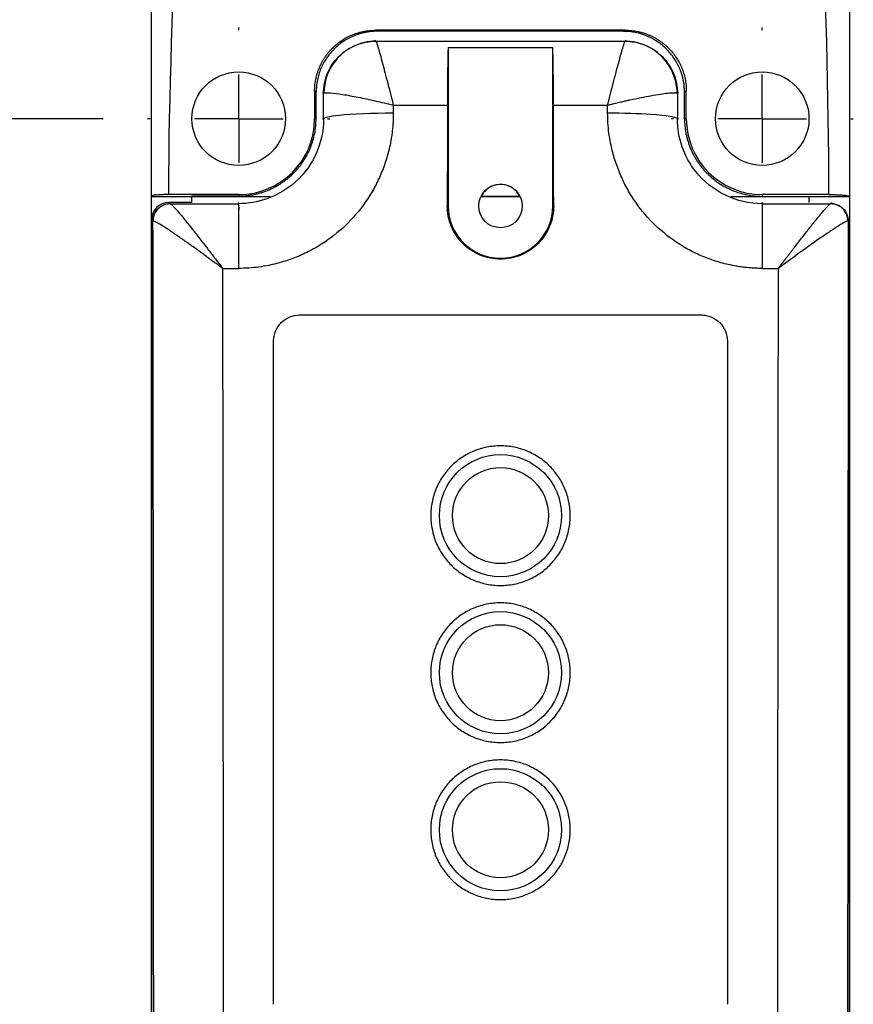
# Model space of a CAD drawing. Header units: millimetres. Extents: x 13 to 546, y 13 to 419.
# Tile 5 of 12: x 150 to 198, y 227 to 283. Entities that reach past the tile are written whole.
import ezdxf

# ---------------------------------------------------------------- set-up
doc = ezdxf.new("R2010")
doc.units = ezdxf.units.MM
doc.header["$LTSCALE"] = 2
doc.linetypes.add('CENTERX2', pattern=[20.32, 12.7, -2.54, 2.54, -2.54])
doc.layers.add('CENTER', color=40, linetype='CENTERX2')
doc.layers.add('DIMENSIONS', color=140, linetype='Continuous', lineweight=25)
doc.styles.add('SLDTEXTSTYLE0', font='TXT', dxfattribs={"width": 0.7})
doc.dimstyles.new('SLDDIMSTYLE0', dxfattribs={"dimtxt": 4.316016, "dimasz": 6.604, "dimexe": 0, "dimexo": 0.0625, "dimgap": 1.079004, "dimtad": 0, "dimtih": 1, "dimtoh": 1, "dimrnd": 1e-09, "dimzin": 12, "dimdsep": 46, "dimtxsty": 'SLDTEXTSTYLE0', "dimsah": 1, "dimcen": 0.09, "dimadec": 0, "dimazin": 3, "dimtfac": 1, "dimtmove": 0, "dimatfit": 0, "dimfxl": 0, "dimfrac": 2, "dimtolj": 1, "dimtzin": 12, "dimarcsym": 0})
doc.dimstyles.new('SLDDIMSTYLE2', dxfattribs={"dimtxt": 4.316016, "dimasz": 6.604, "dimexe": 0, "dimexo": 0.0625, "dimgap": 1.079004, "dimtad": 0, "dimtih": 1, "dimtoh": 1, "dimrnd": 1e-09, "dimzin": 12, "dimdsep": 46, "dimtxsty": 'SLDTEXTSTYLE0', "dimsah": 1, "dimcen": 0.09, "dimadec": 0, "dimazin": 3, "dimtfac": 1, "dimtofl": 0, "dimtmove": 0, "dimatfit": 3, "dimfxl": 0, "dimfrac": 2, "dimtolj": 1, "dimtzin": 12, "dimarcsym": 0})
doc.dimstyles.new('SLDDIMSTYLE3', dxfattribs={"dimtxt": 4.316016, "dimasz": 6.604, "dimexe": 0, "dimexo": 0.0625, "dimgap": 1.079004, "dimtad": 0, "dimtih": 1, "dimtoh": 1, "dimrnd": 1e-09, "dimzin": 4, "dimdsep": 46, "dimtxsty": 'SLDTEXTSTYLE0', "dimsah": 1, "dimcen": 0.09, "dimadec": 0, "dimazin": 1, "dimtfac": 1, "dimtofl": 0, "dimtmove": 0, "dimatfit": 3, "dimfxl": 0, "dimfrac": 2, "dimtolj": 1, "dimtzin": 12, "dimarcsym": 0})

# ---------------------------------------------------------------- blocks, each defined once
blk = doc.blocks.new('_D_2')
at = {"layer": 'DIMENSIONS'}
for p, q in [((174.98, 326.588), (104.056, 326.588)), ((110.406, 326.588), (110.406, 242.356)), ((103.993, 234.53), (102.544, 234.53)), ((102.544, 234.53), (102.544, 227.671)), ((116.819, 234.53), (118.268, 234.53)), ((118.268, 234.53), (118.268, 227.671)), ((102.544, 227.671), (103.993, 227.671)), ((118.268, 227.671), (116.819, 227.671)), ((110.406, 129.009), (110.406, 226.704)), ((156.96, 129.009), (104.056, 129.009))]:
    blk.add_line(p, q, dxfattribs=at)
for points in [[(110.406, 326.588), (109.39, 319.984), (111.422, 319.984)], [(110.406, 129.009), (111.422, 135.613), (109.39, 135.613)]]:
    blk.add_solid(points, dxfattribs=at)
at = {"layer": 'DIMENSIONS', "char_height": 4.2333, "attachment_point": 1, "style": 'SLDTEXTSTYLE0'}
for s, insert in [('197.6', (102.198, 240.953)), ('7.78', (103.993, 233.128))]:
    blk.add_mtext(s, dxfattribs=dict(at, insert=insert))
blk = doc.blocks.new('_D_3')
at = {"layer": 'DIMENSIONS'}
for p, q in [((135.45, 308.009), (135.45, 320.709)), ((156.986, 308.009), (129.1, 308.009)), ((129.037, 293.001), (127.588, 293.001)), ((127.588, 293.001), (127.588, 286.142)), ((141.862, 293.001), (143.312, 293.001)), ((143.312, 293.001), (143.312, 286.142)), ((127.588, 286.142), (129.037, 286.142)), ((143.312, 286.142), (141.862, 286.142)), ((154.761, 277.509), (129.1, 277.509)), ((135.45, 277.509), (135.45, 264.809))]:
    blk.add_line(p, q, dxfattribs=at)
for points in [[(135.45, 308.009), (136.466, 314.613), (134.434, 314.613)], [(135.45, 277.509), (134.434, 270.905), (136.466, 270.905)]]:
    blk.add_solid(points, dxfattribs=at)
at = {"layer": 'DIMENSIONS', "char_height": 4.2333, "attachment_point": 1, "style": 'SLDTEXTSTYLE0'}
for s, insert in [('30.5', (129.037, 299.425)), ('1.20', (129.037, 291.599))]:
    blk.add_mtext(s, dxfattribs=dict(at, insert=insert))
blk = doc.blocks.new('_D_4')
at = {"layer": 'DIMENSIONS'}
for p, q in [((154.761, 277.509), (129.1, 277.509)), ((135.45, 277.509), (135.45, 216.116)), ((129.037, 208.29), (127.588, 208.29)), ((127.588, 208.29), (127.588, 201.43)), ((141.862, 208.29), (143.312, 208.29)), ((143.312, 208.29), (143.312, 201.43)), ((127.588, 201.43), (129.037, 201.43)), ((143.312, 201.43), (141.862, 201.43)), ((135.45, 133.509), (135.45, 200.464)), ((154.76, 133.509), (129.1, 133.509))]:
    blk.add_line(p, q, dxfattribs=at)
for points in [[(135.45, 277.509), (134.434, 270.905), (136.466, 270.905)], [(135.45, 133.509), (136.466, 140.113), (134.434, 140.113)]]:
    blk.add_solid(points, dxfattribs=at)
at = {"layer": 'DIMENSIONS', "char_height": 4.2333, "attachment_point": 1, "style": 'SLDTEXTSTYLE0'}
for s, insert in [('144.0', (127.242, 214.713)), ('5.67', (129.037, 206.887))]:
    blk.add_mtext(s, dxfattribs=dict(at, insert=insert))
blk = doc.blocks.new('SW_CENTERMARKSYMBOL_0')
at = {"layer": 'CENTER', "color": 0}
for p, q in [((0, 5.08), (0, 5.22)), ((0, 0), (0, 2.54)), ((-5.08, 0), (-5.22, 0)), ((0, 0), (-2.54, 0)), ((0, 0), (0, -2.54)), ((0, 0), (2.54, 0)), ((5.08, 0), (5.22, 0)), ((0, -5.08), (0, -5.22))]:
    blk.add_line(p, q, dxfattribs=at)
blk = doc.blocks.new('SW_CENTERMARKSYMBOL_1')
at = {"layer": 'CENTER', "color": 0}
for p, q in [((0, 5.08), (0, 5.22)), ((0, 0), (0, 2.54)), ((-5.08, 0), (-5.22, 0)), ((0, 0), (-2.54, 0)), ((0, 0), (0, -2.54)), ((0, 0), (2.54, 0)), ((5.08, 0), (5.22, 0)), ((0, -5.08), (0, -5.22))]:
    blk.add_line(p, q, dxfattribs=at)

msp = doc.modelspace()

# ---------------------------------------------------------------- linework, layer by layer
for p, q in [((184.673, 282.577), (170.367, 282.577)), ((170.367, 282.577), (170.465, 282.518)), ((184.564, 282.512), (170.465, 282.518)), ((184.673, 282.577), (184.564, 282.512)), ((170.377, 281.951), (170.323, 282.005)), ((170.382, 281.95), (184.658, 281.95)), ((174.52, 281.582), (174.52, 272.509)), ((174.52, 281.582), (180.52, 281.582)), ((180.52, 272.509), (180.52, 281.582)), ((184.663, 281.951), (184.719, 282.008)), ((166.87, 279.088), (166.87, 277.509)), ((166.958, 279.036), (166.87, 279.088)), ((167.325, 279.004), (167.378, 278.952)), ((167.38, 277.509), (167.378, 278.952)), ((187.662, 278.952), (187.66, 277.509)), ((187.662, 278.952), (187.718, 279.007)), ((188.17, 279.088), (188.066, 279.026)), ((188.17, 277.509), (188.17, 279.088)), ((171.379, 278.284), (174.48, 278.284)), ((180.56, 278.284), (183.661, 278.284)), ((166.956, 277.509), (166.87, 277.509)), ((167.326, 277.509), (167.38, 277.509)), ((187.66, 277.509), (187.718, 277.509)), ((188.17, 277.509), (188.068, 277.509)), ((162.52, 273.159), (158.517, 273.159)), ((162.52, 273.08), (162.52, 273.159)), ((176.528, 273.233), (176.416, 273.053)), ((196.321, 273.159), (192.52, 273.159)), ((192.52, 273.159), (192.52, 273.057)), ((157.517, 273.071), (157.52, 273.045)), ((157.52, 273.045), (159.832, 273.045)), ((157.52, 137.973), (157.52, 273.045)), ((159.832, 272.709), (158.52, 272.709)), ((158.52, 272.709), (158.588, 272.641)), ((158.6, 272.637), (162.52, 272.637)), ((159.831, 273.082), (162.52, 273.08)), ((159.831, 273.082), (159.831, 273.053)), ((159.831, 273.053), (164.322, 273.053)), ((159.831, 273.053), (159.832, 273.045)), ((159.832, 273.045), (164.299, 273.045)), ((159.832, 272.709), (159.832, 273.045)), ((162.52, 272.637), (162.52, 272.704)), ((178.627, 273.045), (176.413, 273.045)), ((176.416, 273.053), (178.624, 273.053)), ((190.728, 273.053), (195.206, 273.053)), ((190.752, 273.045), (195.206, 273.045)), ((192.52, 273.057), (195.206, 273.055)), ((192.52, 272.708), (192.52, 272.637)), ((192.52, 272.637), (196.44, 272.637)), ((195.206, 273.045), (195.206, 273.053)), ((195.206, 273.045), (197.52, 273.045)), ((195.206, 272.709), (195.206, 273.045)), ((196.452, 272.641), (196.52, 272.708)), ((197.52, 273.045), (197.521, 273.053)), ((197.52, 273.045), (197.52, 209.401)), ((174.52, 272.509), (174.472, 272.509)), ((180.568, 272.509), (180.52, 272.509)), ((157.52, 271.709), (157.52, 139.309)), ((157.588, 271.641), (157.52, 271.709)), ((197.52, 271.709), (197.452, 271.641)), ((197.52, 139.309), (197.52, 271.709)), ((161.591, 268.928), (162.52, 268.928)), ((192.52, 268.928), (193.449, 268.928)), ((166.02, 266.26), (189.02, 266.26)), ((164.52, 226.755), (164.52, 264.76)), ((190.52, 264.76), (190.52, 226.755))]:
    msp.add_line(p, q)
for centre, radius in [((162.521, 277.509), 2.68), ((192.519, 277.509), 2.68), ((177.52, 272.509), 1.25), ((177.52, 254.759), 3.5), ((177.52, 254.759), 2.75), ((177.52, 245.759), 3.5), ((177.52, 245.759), 2.75), ((177.52, 236.759), 3.5), ((177.52, 236.759), 2.75)]:
    msp.add_circle(centre, radius)
for centre, radius, start, end in [((162.52, 277.509), 4.35, 270, 0), ((192.52, 277.509), 4.35, 180, 270), ((177.52, 272.509), 3, 180, 0)]:
    msp.add_arc(centre, radius, start, end)
for centre, major_axis, ratio, start_param, end_param in [((174.549, 277.95), (0, 4), 0.017455, 0.432637, 1.487311), ((180.491, 277.95), (0, 4), 0.017455, 4.795874, 5.850548), ((189.66, 205.509), (0, 872.728), 0.017455, 1.487311, 1.49395), ((165.38, 205.509), (0, 872.728), 0.017455, 4.789235, 4.795874), ((158.52, 271.709), (0.707, -0.707), 0.999695, 2.356347, 3.926839), ((177.52, 272.627), (-0.001, 1.188), 0.995012, 1.203749, 1.210798), ((177.52, 272.627), (-0.001, 1.188), 0.995012, 5.070868, 5.077917)]:
    msp.add_ellipse(centre, major_axis=major_axis, ratio=ratio, start_param=start_param, end_param=end_param)
for points, knots in [([(157.517, 273.071), (157.517, 273.511), (157.517, 274.41), (157.518, 275.785), (157.518, 277.214), (157.518, 278.697), (157.518, 280.233), (157.519, 281.963), (157.519, 283.949), (157.52, 286.86), (157.522, 290.54), (157.523, 294.219), (157.524, 297.131), (157.525, 299.376), (157.525, 301.6), (157.526, 303.844), (157.526, 305.967), (157.526, 307.342), (157.526, 308.009)], [0, 0, 0, 0, 0.037799, 0.077139, 0.11802, 0.160444, 0.204412, 0.249925, 0.308964, 0.374949, 0.499999, 0.62505, 0.691051, 0.750074, 0.817792, 0.882016, 0.942751, 1, 1, 1, 1]), ([(197.514, 308.009), (197.514, 307.478), (197.514, 306.391), (197.514, 304.721), (197.514, 302.974), (197.514, 301.148), (197.515, 299.217), (197.515, 297.126), (197.516, 294.213), (197.517, 290.531), (197.518, 286.85), (197.519, 283.937), (197.52, 281.438), (197.52, 278.736), (197.521, 275.823), (197.521, 273.952), (197.521, 273.053)], [0, 0, 0, 0, 0.045518, 0.093271, 0.14326, 0.195487, 0.249953, 0.308936, 0.374969, 0.500001, 0.625033, 0.690975, 0.750048, 0.839518, 0.922833, 1, 1, 1, 1]), ([(166.87, 279.088), (166.871, 279.15), (166.873, 279.274), (166.888, 279.459), (166.913, 279.643), (166.947, 279.825), (166.991, 280.004), (167.043, 280.18), (167.105, 280.352), (167.176, 280.521), (167.255, 280.685), (167.343, 280.845), (167.438, 280.999), (167.541, 281.148), (167.651, 281.29), (167.768, 281.427), (167.923, 281.59), (168.124, 281.773), (168.381, 281.967), (168.662, 282.142), (168.966, 282.292), (169.292, 282.415), (169.636, 282.506), (169.997, 282.566), (170.243, 282.573), (170.367, 282.577)], [0, 0, 0, 0, 0.033944, 0.067793, 0.10155, 0.135214, 0.168787, 0.20227, 0.235662, 0.268966, 0.302183, 0.335312, 0.368355, 0.401313, 0.434186, 0.466976, 0.499684, 0.556799, 0.615456, 0.675659, 0.737413, 0.80072, 0.865585, 0.932011, 1, 1, 1, 1]), ([(170.465, 282.518), (170.399, 282.517), (170.268, 282.515), (170.072, 282.499), (169.878, 282.472), (169.687, 282.434), (169.498, 282.386), (169.31, 282.327), (168.974, 282.2), (168.508, 281.955), (167.975, 281.519), (167.534, 280.99), (167.262, 280.483), (167.105, 280.053), (167.021, 279.72), (166.968, 279.38), (166.961, 279.151), (166.958, 279.036)], [0, 0, 0, 0, 0.036044, 0.071802, 0.107383, 0.142901, 0.178467, 0.214194, 0.250194, 0.375059, 0.499803, 0.62459, 0.749301, 0.812275, 0.874636, 0.937004, 1, 1, 1, 1]), ([(188.066, 279.026), (188.065, 279.092), (188.063, 279.223), (188.045, 279.418), (188.018, 279.612), (187.979, 279.803), (187.93, 279.992), (187.87, 280.179), (187.741, 280.514), (187.493, 280.978), (187.053, 281.507), (186.521, 281.944), (186.013, 282.213), (185.582, 282.367), (185.249, 282.451), (184.909, 282.502), (184.679, 282.509), (184.564, 282.512)], [0, 0, 0, 0, 0.036034, 0.071781, 0.107354, 0.142867, 0.178436, 0.214176, 0.250198, 0.374969, 0.499801, 0.624501, 0.749301, 0.812251, 0.874612, 0.936992, 1, 1, 1, 1]), ([(184.673, 282.577), (184.735, 282.576), (184.86, 282.574), (185.045, 282.559), (185.226, 282.535), (185.405, 282.502), (185.579, 282.46), (185.749, 282.41), (185.914, 282.352), (186.074, 282.287), (186.228, 282.215), (186.378, 282.137), (186.521, 282.053), (186.659, 281.963), (186.79, 281.868), (186.915, 281.769), (187.034, 281.665), (187.191, 281.515), (187.378, 281.31), (187.581, 281.039), (187.757, 280.747), (187.904, 280.438), (188.022, 280.115), (188.106, 279.78), (188.16, 279.436), (188.167, 279.204), (188.17, 279.088)], [0, 0, 0, 0, 0.0342, 0.068009, 0.101427, 0.134454, 0.16709, 0.199337, 0.231195, 0.262663, 0.293743, 0.324435, 0.354739, 0.384656, 0.414186, 0.443331, 0.47209, 0.500464, 0.561837, 0.623504, 0.685471, 0.747743, 0.810326, 0.873226, 0.936449, 1, 1, 1, 1]), ([(167.378, 278.952), (167.378, 279.344), (167.456, 279.737), (167.757, 280.462), (167.979, 280.795), (168.534, 281.35), (168.867, 281.572), (169.592, 281.873), (169.985, 281.951), (170.377, 281.951)], [0, 0, 0, 0, 0.25, 0.25, 0.5, 0.5, 0.75, 0.75, 1, 1, 1, 1]), ([(170.382, 281.95), (169.494, 281.948), (167.957, 281.201), (167.404, 279.641), (167.398, 278.971)], [-0.000001, -0.000001, -0.000001, -0.000001, 0.571429, 1.000001, 1.000001, 1.000001, 1.000001]), ([(170.377, 281.951), (170.378, 281.951), (170.378, 281.95), (170.381, 281.95), (170.382, 281.95)], [0, 0, 0, 0, 0.500005, 1, 1, 1, 1]), ([(170.382, 281.95), (170.384, 281.948), (170.388, 281.944), (170.396, 281.927), (170.406, 281.902), (170.419, 281.867), (170.433, 281.824), (170.45, 281.771), (170.47, 281.709), (170.491, 281.638), (170.537, 281.485), (170.62, 281.191), (170.751, 280.711), (170.901, 280.149), (171.023, 279.678), (171.124, 279.289), (171.196, 279.006), (171.283, 278.666), (171.345, 278.417), (171.379, 278.284)], [0, 0, 0, 0, 0.0312647, 0.0627236, 0.0943811, 0.1262412, 0.1583081, 0.1905857, 0.2230781, 0.255789, 0.2887222, 0.412465, 0.5445698, 0.6546934, 0.7773905, 0.8193658, 0.8704603, 0.9306724, 1, 1, 1, 1]), ([(183.661, 278.284), (183.679, 278.353), (183.712, 278.486), (183.761, 278.678), (183.805, 278.855), (183.847, 279.018), (183.885, 279.166), (183.919, 279.301), (183.95, 279.421), (184.026, 279.715), (184.139, 280.149), (184.289, 280.711), (184.42, 281.191), (184.511, 281.511), (184.567, 281.699), (184.601, 281.807), (184.627, 281.885), (184.647, 281.936), (184.654, 281.945), (184.658, 281.95)], [0, 0, 0, 0, 0.035813, 0.069346, 0.100599, 0.129572, 0.156265, 0.180677, 0.202809, 0.22266, 0.345353, 0.455485, 0.587585, 0.711337, 0.770442, 0.828838, 0.886547, 0.943593, 1, 1, 1, 1]), ([(184.658, 281.95), (184.659, 281.95), (184.662, 281.95), (184.662, 281.951), (184.663, 281.951)], [0, 0, 0, 0, 0.499995, 1, 1, 1, 1]), ([(187.642, 278.971), (187.634, 279.864), (186.88, 281.403), (185.324, 281.948), (184.658, 281.95)], [0, 0, 0, 0, 0.571429, 1.000001, 1.000001, 1.000001, 1.000001]), ([(184.663, 281.951), (185.055, 281.951), (185.448, 281.873), (186.173, 281.572), (186.506, 281.35), (187.061, 280.795), (187.283, 280.462), (187.584, 279.737), (187.662, 279.344), (187.662, 278.952)], [0, 0, 0, 0, 0.25, 0.25, 0.5, 0.5, 0.75, 0.75, 1, 1, 1, 1]), ([(166.956, 277.509), (166.956, 277.761), (166.957, 278.27), (166.957, 278.778), (166.958, 279.036)], [0, 0, 0, 0, 0.494825, 1, 1, 1, 1]), ([(167.398, 278.971), (167.446, 278.999), (167.718, 279.009), (168.454, 278.912), (169.357, 278.746), (170.34, 278.535), (171.024, 278.372), (171.367, 278.287), (171.373, 278.285), (171.379, 278.284)], [-0.0005979, -0.0005979, -0.0005979, -0.0005979, 0.035288, 0.0711738, 0.1070597, 0.1429455, 0.1788314, 0.1788314, 0.1794292, 0.1794292, 0.1794292, 0.1794292]), ([(183.661, 278.284), (183.724, 278.299), (183.846, 278.33), (184.023, 278.372), (184.188, 278.412), (184.341, 278.448), (184.481, 278.481), (184.61, 278.51), (184.727, 278.537), (184.833, 278.561), (185.125, 278.626), (185.572, 278.72), (186.169, 278.836), (186.689, 278.924), (187.05, 278.972), (187.273, 278.992), (187.409, 278.999), (187.517, 278.997), (187.597, 278.989), (187.627, 278.977), (187.641, 278.971)], [0, 0, 0, 0, 0.032532, 0.063123, 0.091773, 0.118478, 0.143236, 0.166044, 0.186899, 0.2058, 0.222747, 0.345473, 0.455674, 0.587705, 0.711477, 0.770563, 0.828949, 0.886636, 0.94364, 1, 1, 1, 1]), ([(188.068, 277.509), (188.068, 277.759), (188.067, 278.265), (188.066, 278.77), (188.066, 279.026)], [0, 0, 0, 0, 0.49486, 1, 1, 1, 1]), ([(171.379, 277.84), (171.378, 277.744), (171.377, 277.55), (171.363, 277.26), (171.339, 276.971), (171.306, 276.682), (171.264, 276.393), (171.178, 275.916), (171.015, 275.255), (170.723, 274.432), (170.352, 273.641), (169.757, 272.641), (168.835, 271.505), (167.708, 270.575), (166.711, 269.976), (165.922, 269.602), (165.1, 269.305), (164.347, 269.113), (163.677, 269.001), (163.099, 268.939), (162.713, 268.932), (162.52, 268.928)], [0, 0, 0, 0, 0.0208521, 0.0416893, 0.0625339, 0.0834081, 0.1043342, 0.1253341, 0.1879988, 0.2505665, 0.3130926, 0.3757906, 0.5007972, 0.6255704, 0.6878502, 0.7504292, 0.812899, 0.8752425, 0.9170837, 0.9586069, 1, 1, 1, 1]), ([(167.38, 277.509), (167.395, 277.582), (168.146, 277.754), (170.196, 277.839), (171.379, 277.84)], [0, 0, 0, 0, 0.428571, 1, 1, 1, 1]), ([(192.52, 268.928), (192.423, 268.929), (192.23, 268.931), (191.941, 268.946), (191.652, 268.97), (191.363, 269.004), (191.075, 269.047), (190.598, 269.135), (189.939, 269.301), (189.118, 269.596), (188.33, 269.971), (187.334, 270.574), (186.206, 271.504), (185.284, 272.638), (184.692, 273.64), (184.322, 274.432), (184.03, 275.256), (183.841, 276.011), (183.731, 276.681), (183.671, 277.261), (183.664, 277.647), (183.661, 277.84)], [0, 0, 0, 0, 0.020751, 0.041489, 0.062237, 0.08302, 0.103858, 0.124776, 0.187182, 0.24954, 0.311864, 0.374442, 0.499335, 0.624219, 0.68662, 0.749385, 0.812064, 0.874675, 0.916689, 0.958404, 1, 1, 1, 1]), ([(183.661, 277.84), (184.548, 277.839), (186.623, 277.777), (187.64, 277.607), (187.66, 277.509)], [0, 0, 0, 0, 0.428571, 1, 1, 1, 1]), ([(162.52, 273.08), (162.592, 273.081), (162.736, 273.083), (162.952, 273.099), (163.167, 273.125), (163.381, 273.162), (163.593, 273.209), (163.802, 273.266), (164.009, 273.334), (164.212, 273.412), (164.411, 273.5), (164.606, 273.598), (164.796, 273.705), (164.981, 273.822), (165.16, 273.947), (165.332, 274.082), (165.498, 274.225), (165.686, 274.403), (165.892, 274.626), (166.11, 274.901), (166.312, 275.203), (166.494, 275.531), (166.652, 275.885), (166.782, 276.262), (166.879, 276.661), (166.943, 277.079), (166.951, 277.364), (166.956, 277.509)], [0, 0, 0, 0, 0.031058, 0.062144, 0.093257, 0.124399, 0.155569, 0.186767, 0.217993, 0.249246, 0.280528, 0.311838, 0.343176, 0.374541, 0.405935, 0.437357, 0.468807, 0.500284, 0.548999, 0.599415, 0.651532, 0.705351, 0.760872, 0.818097, 0.877026, 0.93766, 1, 1, 1, 1]), ([(167.38, 277.509), (167.382, 276.783), (167.054, 275.331), (165.431, 273.279), (163.614, 272.637), (162.52, 272.637)], [0, 0, 0, 0, 0.398557, 0.797114, 1.394949, 1.394949, 1.394949, 1.394949]), ([(192.52, 272.637), (191.79, 272.637), (190.334, 272.972), (188.288, 274.606), (187.657, 276.419), (187.66, 277.509)], [0, 0, 0, 0, 0.398557, 0.797114, 1.394949, 1.394949, 1.394949, 1.394949]), ([(188.068, 277.509), (188.069, 277.438), (188.071, 277.297), (188.087, 277.085), (188.113, 276.873), (188.149, 276.662), (188.195, 276.451), (188.252, 276.243), (188.319, 276.036), (188.396, 275.832), (188.483, 275.631), (188.581, 275.434), (188.689, 275.241), (188.807, 275.053), (188.934, 274.87), (189.072, 274.694), (189.218, 274.523), (189.366, 274.367), (189.52, 274.22), (189.685, 274.076), (189.877, 273.926), (190.097, 273.772), (190.348, 273.621), (190.63, 273.475), (190.945, 273.341), (191.294, 273.224), (191.675, 273.133), (192.087, 273.069), (192.373, 273.061), (192.52, 273.057)], [0, 0, 0, 0, 0.030262, 0.060657, 0.091185, 0.121847, 0.152643, 0.183572, 0.214635, 0.245833, 0.277164, 0.308631, 0.340232, 0.371968, 0.403839, 0.435845, 0.467987, 0.500264, 0.528053, 0.559369, 0.594214, 0.632586, 0.674487, 0.719916, 0.768874, 0.821361, 0.877378, 0.936924, 1, 1, 1, 1]), ([(178.624, 273.053), (178.55, 273.171), (178.404, 273.407), (178.051, 273.644), (177.646, 273.757), (177.227, 273.727), (176.845, 273.572), (176.662, 273.38), (176.575, 273.288)], [0, 0, 0, 0, 0.169206, 0.338413, 0.507623, 0.67684, 0.846062, 1, 1, 1, 1]), ([(158.517, 273.159), (158.484, 273.159), (158.419, 273.159), (158.321, 273.157), (158.224, 273.155), (158.1, 273.151), (157.953, 273.144), (157.801, 273.133), (157.676, 273.12), (157.585, 273.104), (157.527, 273.088), (157.52, 273.076), (157.517, 273.071)], [0, 0, 0, 0, 0.062572, 0.124863, 0.187505, 0.251123, 0.376342, 0.500286, 0.625809, 0.749941, 0.874691, 1, 1, 1, 1]), ([(196.321, 273.159), (196.354, 273.159), (196.421, 273.159), (196.523, 273.157), (196.625, 273.155), (196.727, 273.153), (196.828, 273.149), (196.925, 273.145), (197.018, 273.139), (197.114, 273.133), (197.219, 273.124), (197.329, 273.111), (197.431, 273.095), (197.507, 273.076), (197.516, 273.061), (197.521, 273.053)], [0, 0, 0, 0, 0.052348, 0.106258, 0.161457, 0.217736, 0.274969, 0.333082, 0.391837, 0.450931, 0.526014, 0.620787, 0.733863, 0.861858, 1, 1, 1, 1]), ([(157.588, 271.641), (157.588, 271.903), (157.696, 272.163), (158.066, 272.533), (158.326, 272.641), (158.588, 272.641)], [0, 0, 0, 0, 0.5, 0.5, 1, 1, 1, 1]), ([(158.6, 272.637), (158.304, 272.636), (157.79, 272.387), (157.606, 271.866), (157.604, 271.643)], [0, 0, 0, 0, 0.571429, 1, 1, 1, 1]), ([(158.6, 272.637), (158.604, 272.635), (158.613, 272.632), (158.633, 272.618), (158.658, 272.597), (158.688, 272.569), (158.724, 272.534), (158.765, 272.491), (158.812, 272.441), (158.863, 272.384), (158.921, 272.32), (159.051, 272.17), (159.3, 271.876), (159.686, 271.399), (160.126, 270.841), (160.489, 270.374), (160.788, 269.987), (161.005, 269.704), (161.26, 269.368), (161.444, 269.124), (161.542, 268.994)], [0, 0, 0, 0, 0.025411, 0.050997, 0.076782, 0.10279, 0.129043, 0.155566, 0.182379, 0.209503, 0.236959, 0.264768, 0.384239, 0.5166, 0.630395, 0.759964, 0.806187, 0.8616, 0.926204, 1, 1, 1, 1]), ([(162.52, 268.928), (162.52, 269.42), (162.52, 269.906), (162.52, 270.798), (162.52, 271.204), (162.52, 271.882), (162.52, 272.154), (162.52, 272.527), (162.52, 272.628), (162.52, 272.637)], [0, 0, 0, 0, 0.25, 0.25, 0.5, 0.5, 0.75, 0.75, 1, 1, 1, 1]), ([(192.52, 272.637), (192.52, 272.628), (192.52, 272.527), (192.52, 272.154), (192.52, 271.882), (192.52, 271.204), (192.52, 270.798), (192.52, 269.906), (192.52, 269.42), (192.52, 268.928)], [0, 0, 0, 0, 0.25, 0.25, 0.5, 0.5, 0.75, 0.75, 1, 1, 1, 1]), ([(193.449, 268.928), (193.501, 268.998), (193.602, 269.132), (193.748, 269.326), (193.883, 269.505), (194.008, 269.669), (194.123, 269.819), (194.227, 269.954), (194.32, 270.075), (194.548, 270.37), (194.884, 270.805), (195.333, 271.372), (195.726, 271.859), (196.004, 272.189), (196.173, 272.381), (196.274, 272.491), (196.352, 272.571), (196.41, 272.622), (196.43, 272.632), (196.44, 272.637)], [0, 0, 0, 0, 0.038834, 0.075146, 0.108936, 0.140204, 0.16895, 0.195174, 0.218876, 0.240058, 0.369702, 0.48326, 0.615559, 0.735197, 0.790716, 0.844782, 0.897562, 0.949238, 1, 1, 1, 1]), ([(197.436, 271.643), (197.434, 271.94), (197.182, 272.455), (196.662, 272.637), (196.44, 272.637)], [0, 0, 0, 0, 0.571429, 1, 1, 1, 1]), ([(196.452, 272.641), (196.714, 272.641), (196.974, 272.533), (197.344, 272.163), (197.452, 271.903), (197.452, 271.641)], [0, 0, 0, 0, 0.5, 0.5, 1, 1, 1, 1]), ([(180.568, 272.509), (180.569, 272.308), (180.549, 272.11), (180.472, 271.72), (180.414, 271.527), (180.262, 271.157), (180.168, 270.982), (179.948, 270.65), (179.819, 270.493), (179.538, 270.211), (179.385, 270.085), (179.051, 269.861), (178.874, 269.766), (178.506, 269.614), (178.314, 269.555), (177.92, 269.476), (177.721, 269.457), (177.323, 269.456), (177.121, 269.476), (176.729, 269.554), (176.538, 269.612), (176.169, 269.765), (175.99, 269.861), (175.659, 270.082), (175.505, 270.208), (175.221, 270.493), (175.095, 270.648), (174.874, 270.978), (174.779, 271.156), (174.626, 271.526), (174.569, 271.716), (174.491, 272.106), (174.471, 272.308), (174.472, 272.509)], [0, 0, 0, 0, 0.0625, 0.0625, 0.125, 0.125, 0.1875, 0.1875, 0.25, 0.25, 0.3125, 0.3125, 0.375, 0.375, 0.4375, 0.4375, 0.5, 0.5, 0.5625, 0.5625, 0.625, 0.625, 0.6875, 0.6875, 0.75, 0.75, 0.8125, 0.8125, 0.875, 0.875, 0.9375, 0.9375, 1, 1, 1, 1]), ([(157.588, 271.641), (157.589, 270.653), (157.592, 268.677), (157.596, 265.712), (157.599, 262.747), (157.602, 259.781), (157.606, 256.815), (157.609, 253.848), (157.611, 250.881), (157.614, 247.914), (157.616, 244.946), (157.619, 241.978), (157.621, 239.009), (157.623, 236.04), (157.624, 233.071), (157.626, 230.101), (157.627, 227.131), (157.629, 224.16), (157.63, 221.189), (157.63, 218.218), (157.631, 215.246), (157.632, 212.274), (157.632, 210.292), (157.632, 209.301)], [0, 0, 0, 0, 0.047637, 0.095268, 0.142895, 0.190517, 0.238136, 0.285752, 0.333365, 0.380976, 0.428586, 0.476195, 0.523804, 0.571413, 0.619023, 0.666635, 0.714248, 0.761864, 0.809483, 0.857105, 0.904732, 0.952363, 1, 1, 1, 1]), ([(161.528, 268.976), (161.461, 269.026), (161.327, 269.126), (161.125, 269.276), (160.921, 269.427), (160.716, 269.578), (160.51, 269.729), (160.303, 269.879), (160.097, 270.028), (159.891, 270.176), (159.686, 270.321), (159.484, 270.464), (159.284, 270.604), (159.144, 270.7), (159.055, 270.761), (159.013, 270.79), (158.958, 270.828), (158.892, 270.873), (158.815, 270.925), (158.728, 270.984), (158.631, 271.049), (158.526, 271.119), (158.413, 271.193), (158.294, 271.269), (158.173, 271.346), (158.051, 271.421), (157.933, 271.492), (157.823, 271.554), (157.727, 271.603), (157.647, 271.637), (157.619, 271.641), (157.604, 271.643)], [0, 0, 0, 0, 0.0375792, 0.0756838, 0.1142933, 0.15339, 0.1929597, 0.2329933, 0.2734876, 0.314447, 0.3558849, 0.3978252, 0.4403043, 0.4833727, 0.4902458, 0.499895, 0.5123331, 0.5275782, 0.5456558, 0.5666, 0.5904568, 0.6172689, 0.647068, 0.6798904, 0.7157875, 0.7548422, 0.7971939, 0.842956, 0.8920698, 0.9444407, 1, 1, 1, 1]), ([(197.436, 271.643), (197.408, 271.644), (197.345, 271.62), (197.166, 271.527), (197.05, 271.459), (196.778, 271.291), (196.623, 271.19), (196.288, 270.968), (196.109, 270.846), (195.548, 270.459), (195.143, 270.171), (194.307, 269.566), (193.875, 269.248), (193.449, 268.928)], [0, 0, 0, 0, 0.125, 0.125, 0.25, 0.25, 0.375, 0.375, 0.5, 0.5, 0.75, 0.75, 1, 1, 1, 1]), ([(197.452, 271.641), (197.451, 270.653), (197.448, 268.677), (197.444, 265.712), (197.441, 262.747), (197.438, 259.781), (197.434, 256.815), (197.431, 253.848), (197.429, 250.881), (197.426, 247.914), (197.424, 244.946), (197.421, 241.978), (197.419, 239.009), (197.417, 236.04), (197.416, 233.071), (197.414, 230.101), (197.413, 227.131), (197.411, 224.16), (197.41, 221.189), (197.41, 218.218), (197.409, 215.246), (197.408, 212.274), (197.408, 210.292), (197.408, 209.301)], [0, 0, 0, 0, 0.047637, 0.095268, 0.142895, 0.190517, 0.238136, 0.285752, 0.333365, 0.380976, 0.428586, 0.476195, 0.523804, 0.571413, 0.619023, 0.666635, 0.714248, 0.761864, 0.809483, 0.857105, 0.904732, 0.952363, 1, 1, 1, 1]), ([(161.591, 268.928), (161.593, 267.932), (161.595, 265.939), (161.599, 262.95), (161.602, 259.96), (161.605, 256.969), (161.608, 253.978), (161.611, 250.987), (161.613, 247.995), (161.616, 245.003), (161.618, 242.01), (161.62, 239.017), (161.622, 236.024), (161.624, 233.031), (161.625, 230.037), (161.627, 227.043), (161.628, 224.05), (161.629, 221.056), (161.63, 218.062), (161.631, 215.068), (161.631, 212.074), (161.631, 210.078), (161.631, 209.08)], [0, 0, 0, 0, 0.050021, 0.10004, 0.150056, 0.20007, 0.250083, 0.300092, 0.3501, 0.400106, 0.450109, 0.50011, 0.550109, 0.600106, 0.6501, 0.700092, 0.750083, 0.80007, 0.850056, 0.90004, 0.950021, 1, 1, 1, 1]), ([(193.409, 209.08), (193.409, 210.078), (193.409, 212.074), (193.409, 215.068), (193.41, 218.062), (193.411, 221.056), (193.412, 224.05), (193.413, 227.043), (193.415, 230.037), (193.416, 233.031), (193.418, 236.024), (193.42, 239.017), (193.422, 242.01), (193.424, 245.003), (193.427, 247.995), (193.429, 250.987), (193.432, 253.978), (193.435, 256.969), (193.438, 259.96), (193.441, 262.95), (193.445, 265.939), (193.447, 267.932), (193.449, 268.928)], [0, 0, 0, 0, 0.049979, 0.09996, 0.149944, 0.19993, 0.249917, 0.299908, 0.3499, 0.399894, 0.449891, 0.49989, 0.549891, 0.599894, 0.6499, 0.699908, 0.749917, 0.79993, 0.849944, 0.89996, 0.949979, 1, 1, 1, 1]), ([(164.52, 264.76), (164.52, 264.859), (164.53, 264.957), (164.568, 265.148), (164.596, 265.243), (164.671, 265.425), (164.717, 265.511), (164.826, 265.674), (164.889, 265.751), (165.097, 265.958), (165.264, 266.07), (165.625, 266.22), (165.822, 266.26), (166.02, 266.26)], [0, 0, 0, 0, 0.125, 0.125, 0.25, 0.25, 0.375, 0.375, 0.5, 0.5, 0.75, 0.75, 1, 1, 1, 1]), ([(189.02, 266.26), (189.119, 266.26), (189.217, 266.251), (189.408, 266.212), (189.504, 266.184), (189.685, 266.108), (189.772, 266.062), (189.935, 265.953), (190.012, 265.89), (190.219, 265.682), (190.331, 265.515), (190.48, 265.155), (190.52, 264.958), (190.52, 264.76)], [0, 0, 0, 0, 0.125, 0.125, 0.25, 0.25, 0.375, 0.375, 0.5, 0.5, 0.75, 0.75, 1, 1, 1, 1]), ([(177.52, 258.759), (177.784, 258.759), (178.046, 258.733), (178.564, 258.629), (178.815, 258.552), (179.296, 258.352), (179.53, 258.227), (179.966, 257.935), (180.167, 257.769), (180.536, 257.399), (180.705, 257.193), (180.994, 256.758), (181.117, 256.529), (181.317, 256.044), (181.393, 255.79), (181.494, 255.28), (181.52, 255.019), (181.52, 254.492), (181.494, 254.232), (181.392, 253.721), (181.315, 253.467), (181.114, 252.984), (180.991, 252.754), (180.7, 252.319), (180.531, 252.113), (180.162, 251.745), (179.961, 251.579), (179.523, 251.286), (179.29, 251.162), (178.809, 250.963), (178.555, 250.886), (178.039, 250.784), (177.78, 250.759), (177.257, 250.759), (176.992, 250.785), (176.479, 250.888), (176.23, 250.964), (175.745, 251.165), (175.511, 251.29), (175.078, 251.58), (174.875, 251.746), (174.502, 252.12), (174.337, 252.322), (174.048, 252.756), (173.923, 252.99), (173.723, 253.474), (173.648, 253.723), (173.546, 254.236), (173.52, 254.501), (173.52, 255.022), (173.546, 255.281), (173.648, 255.797), (173.725, 256.049), (173.924, 256.53), (174.048, 256.763), (174.34, 257.2), (174.506, 257.401), (174.875, 257.771), (175.08, 257.94), (175.515, 258.23), (175.745, 258.353), (176.23, 258.554), (176.484, 258.631), (176.995, 258.733), (177.256, 258.759), (177.52, 258.759)], [0, 0, 0, 0, 0.03125, 0.03125, 0.0625, 0.0625, 0.09375, 0.09375, 0.125, 0.125, 0.15625, 0.15625, 0.1875, 0.1875, 0.21875, 0.21875, 0.25, 0.25, 0.28125, 0.28125, 0.3125, 0.3125, 0.34375, 0.34375, 0.375, 0.375, 0.40625, 0.40625, 0.4375, 0.4375, 0.46875, 0.46875, 0.5, 0.5, 0.53125, 0.53125, 0.5625, 0.5625, 0.59375, 0.59375, 0.625, 0.625, 0.65625, 0.65625, 0.6875, 0.6875, 0.71875, 0.71875, 0.75, 0.75, 0.78125, 0.78125, 0.8125, 0.8125, 0.84375, 0.84375, 0.875, 0.875, 0.90625, 0.90625, 0.9375, 0.9375, 0.96875, 0.96875, 1, 1, 1, 1]), ([(177.52, 249.759), (177.784, 249.759), (178.046, 249.733), (178.564, 249.629), (178.815, 249.552), (179.296, 249.352), (179.529, 249.227), (179.966, 248.935), (180.167, 248.769), (180.536, 248.4), (180.704, 248.193), (180.994, 247.759), (181.117, 247.529), (181.317, 247.044), (181.393, 246.791), (181.494, 246.28), (181.52, 246.019), (181.52, 245.492), (181.494, 245.232), (181.392, 244.721), (181.315, 244.467), (181.114, 243.983), (180.991, 243.753), (180.7, 243.318), (180.531, 243.113), (180.162, 242.744), (179.96, 242.579), (179.522, 242.286), (179.29, 242.162), (178.808, 241.963), (178.555, 241.886), (178.039, 241.784), (177.78, 241.759), (177.257, 241.759), (176.992, 241.785), (176.48, 241.888), (176.23, 241.963), (175.745, 242.165), (175.511, 242.29), (175.078, 242.58), (174.876, 242.746), (174.503, 243.12), (174.338, 243.322), (174.048, 243.755), (173.923, 243.989), (173.723, 244.474), (173.648, 244.723), (173.546, 245.236), (173.52, 245.5), (173.52, 246.022), (173.546, 246.281), (173.648, 246.797), (173.725, 247.049), (173.924, 247.53), (174.048, 247.763), (174.341, 248.2), (174.506, 248.402), (174.875, 248.771), (175.081, 248.94), (175.516, 249.23), (175.745, 249.353), (176.23, 249.554), (176.484, 249.631), (176.996, 249.733), (177.256, 249.759), (177.52, 249.759)], [0, 0, 0, 0, 0.03125, 0.03125, 0.0625, 0.0625, 0.09375, 0.09375, 0.125, 0.125, 0.15625, 0.15625, 0.1875, 0.1875, 0.21875, 0.21875, 0.25, 0.25, 0.28125, 0.28125, 0.3125, 0.3125, 0.34375, 0.34375, 0.375, 0.375, 0.40625, 0.40625, 0.4375, 0.4375, 0.46875, 0.46875, 0.5, 0.5, 0.53125, 0.53125, 0.5625, 0.5625, 0.59375, 0.59375, 0.625, 0.625, 0.65625, 0.65625, 0.6875, 0.6875, 0.71875, 0.71875, 0.75, 0.75, 0.78125, 0.78125, 0.8125, 0.8125, 0.84375, 0.84375, 0.875, 0.875, 0.90625, 0.90625, 0.9375, 0.9375, 0.96875, 0.96875, 1, 1, 1, 1]), ([(177.52, 240.759), (177.784, 240.759), (178.046, 240.733), (178.564, 240.629), (178.814, 240.553), (179.296, 240.353), (179.529, 240.228), (179.965, 239.935), (180.167, 239.769), (180.536, 239.4), (180.704, 239.194), (180.994, 238.759), (181.116, 238.529), (181.317, 238.044), (181.393, 237.791), (181.494, 237.28), (181.52, 237.019), (181.52, 236.491), (181.494, 236.232), (181.392, 235.721), (181.314, 235.466), (181.114, 234.983), (180.991, 234.753), (180.7, 234.318), (180.531, 234.113), (180.162, 233.744), (179.96, 233.578), (179.522, 233.286), (179.29, 233.162), (178.808, 232.963), (178.555, 232.886), (178.039, 232.784), (177.78, 232.759), (177.257, 232.759), (176.992, 232.785), (176.48, 232.888), (176.23, 232.963), (175.745, 233.164), (175.512, 233.29), (175.079, 233.58), (174.876, 233.746), (174.503, 234.119), (174.338, 234.321), (174.048, 234.755), (173.923, 234.989), (173.723, 235.473), (173.648, 235.723), (173.546, 236.236), (173.52, 236.5), (173.52, 237.022), (173.546, 237.281), (173.648, 237.798), (173.725, 238.05), (173.924, 238.531), (174.049, 238.763), (174.341, 239.201), (174.506, 239.402), (174.875, 239.771), (175.081, 239.94), (175.516, 240.231), (175.746, 240.353), (176.23, 240.554), (176.484, 240.631), (176.996, 240.733), (177.256, 240.759), (177.52, 240.759)], [0, 0, 0, 0, 0.03125, 0.03125, 0.0625, 0.0625, 0.09375, 0.09375, 0.125, 0.125, 0.15625, 0.15625, 0.1875, 0.1875, 0.21875, 0.21875, 0.25, 0.25, 0.28125, 0.28125, 0.3125, 0.3125, 0.34375, 0.34375, 0.375, 0.375, 0.40625, 0.40625, 0.4375, 0.4375, 0.46875, 0.46875, 0.5, 0.5, 0.53125, 0.53125, 0.5625, 0.5625, 0.59375, 0.59375, 0.625, 0.625, 0.65625, 0.65625, 0.6875, 0.6875, 0.71875, 0.71875, 0.75, 0.75, 0.78125, 0.78125, 0.8125, 0.8125, 0.84375, 0.84375, 0.875, 0.875, 0.90625, 0.90625, 0.9375, 0.9375, 0.96875, 0.96875, 1, 1, 1, 1])]:
    msp.add_open_spline(points, degree=3, knots=knots)
for points in [[(158.517, 273.159), (158.517, 284.776), (159.526, 296.392), (159.526, 308.009)], [(195.514, 308.009), (195.514, 296.392), (196.321, 284.776), (196.321, 273.159)], [(167.378, 278.952), (167.38, 278.958), (167.387, 278.965), (167.398, 278.971)], [(187.642, 278.971), (187.654, 278.965), (187.66, 278.958), (187.662, 278.952)], [(171.379, 278.284), (171.379, 278.136), (171.379, 277.988), (171.379, 277.84)], [(183.661, 277.84), (183.661, 277.988), (183.661, 278.136), (183.661, 278.284)], [(158.588, 272.641), (158.589, 272.64), (158.591, 272.639), (158.597, 272.638), (158.6, 272.637)], [(196.44, 272.637), (196.443, 272.638), (196.449, 272.639), (196.451, 272.64), (196.452, 272.641)], [(157.588, 271.641), (157.59, 271.642), (157.595, 271.642), (157.604, 271.643)], [(197.436, 271.643), (197.445, 271.642), (197.45, 271.642), (197.452, 271.641)], [(161.528, 268.976), (161.549, 268.96), (161.57, 268.944), (161.591, 268.928)], [(161.542, 268.994), (161.558, 268.972), (161.575, 268.95), (161.591, 268.928)]]:
    msp.add_open_spline(points, degree=3)

# ---------------------------------------------------------------- block references
at = {"layer": 'CENTER'}
for name, p in [('SW_CENTERMARKSYMBOL_0', (162.521, 277.509)), ('SW_CENTERMARKSYMBOL_1', (192.519, 277.509))]:
    msp.add_blockref(name, p, dxfattribs=at)

# ---------------------------------------------------------------- dimensions: what is measured, and where the dimension line sits
at = {"layer": 'DIMENSIONS'}
for base, p1, p2, dimstyle, picture, middle in [((110.406, 129.009), (177.52, 326.588), (159.5, 129.009), 'SLDDIMSTYLE2', '_D_2', (110.406, 234.53)), ((135.45, 277.509), (159.526, 308.009), (157.301, 277.509), 'SLDDIMSTYLE0', '_D_3', (135.45, 293.001)), ((135.45, 133.509), (157.301, 277.509), (157.3, 133.509), 'SLDDIMSTYLE3', '_D_4', (135.45, 208.29))]:
    dim = msp.add_linear_dim(base=base, p1=p1, p2=p2, angle=90, dimstyle=dimstyle, dxfattribs=at)
    dim.commit()
    dim.dimension.update_dxf_attribs({"geometry": picture, "text_midpoint": middle, "dimtype": 160})

doc.saveas('drawing.dxf')
